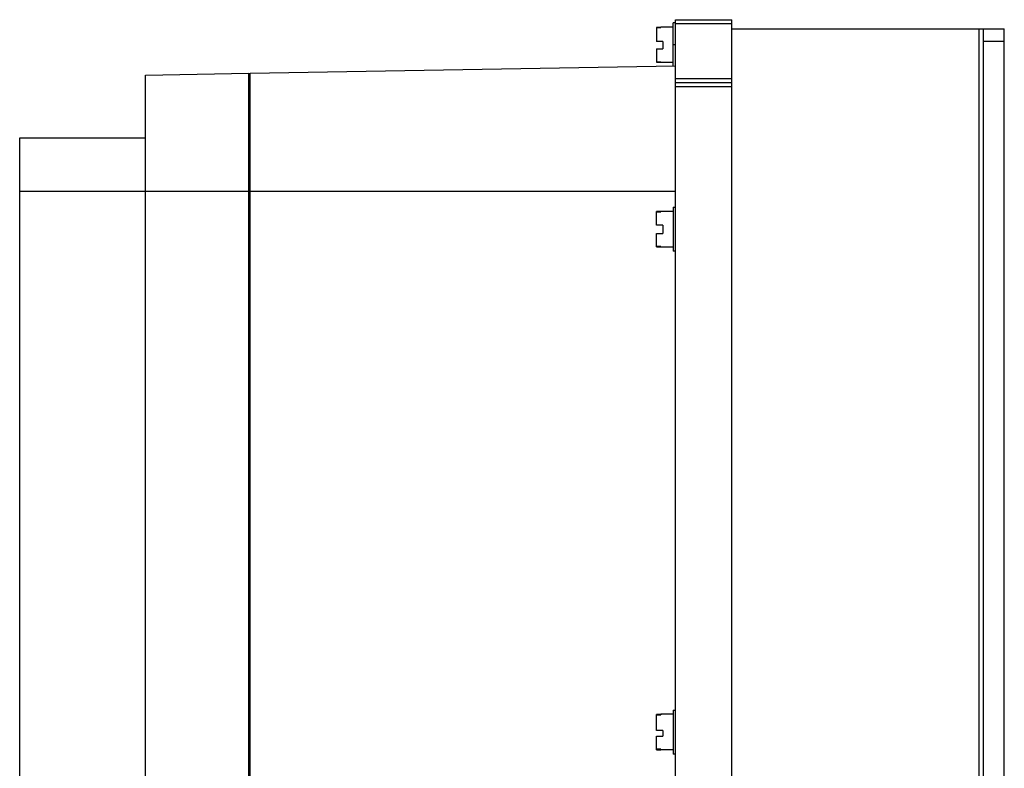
# Model space of a CAD drawing. Header units: millimetres. Extents: x 34 to 269, y 40 to 380.
# Tile 5 of 5: x 34 to 269, y 201 to 380. Entities that reach past the tile are written whole.
import ezdxf

# ---------------------------------------------------------------- set-up
doc = ezdxf.new("R2010")
doc.units = ezdxf.units.MM
doc.header["$LTSCALE"] = 27.385623
doc.layers.get('0').update_dxf_attribs({"linetype": 'CONTINUOUS'})

msp = doc.modelspace()

# ---------------------------------------------------------------- linework, layer by layer
at = {"color": 7}
for p, q in [((189.6, 369.05), (189.6, 379.31)), ((190.1, 379.31), (189.6, 379.31)), ((190.1, 40.06), (190.1, 380.06)), ((190.1, 380.06), (203.6, 380.06)), ((203.6, 379.06), (190.1, 379.06)), ((203.6, 40.06), (203.6, 380.06)), ((186.6, 378.18), (185.6, 378.18)), ((185.6, 378.16), (185.6, 374.89)), ((185.6, 378.16), (186.6, 378.16)), ((186.6, 378.31), (186.6, 378.16)), ((189.6, 378.31), (186.6, 378.31)), ((203.6, 377.86), (268.6, 377.86)), ((262.6, 42.26), (262.6, 377.86)), ((263.6, 42.26), (263.6, 377.86)), ((268.6, 42.26), (268.6, 377.86)), ((187.1, 374.89), (185.6, 374.89)), ((187.1, 374.89), (187.1, 373.14)), ((190.1, 374.06), (189.6, 374.06)), ((268.6, 374.86), (263.6, 374.86)), ((185.6, 373.14), (185.6, 369.96)), ((185.6, 373.14), (187.1, 373.14)), ((88.6, 367.29), (190.1, 369.06)), ((186.6, 369.96), (185.6, 369.96)), ((185.6, 369.94), (186.6, 369.94)), ((186.6, 369.96), (186.6, 369.81)), ((189.6, 369.81), (186.6, 369.81)), ((63.6, 366.84), (88.3, 367.27)), ((63.6, 53.28), (63.6, 366.84)), ((88.3, 52.85), (88.3, 367.27)), ((88.6, 52.83), (88.6, 367.29)), ((88.3, 364.28), (88.6, 364.29)), ((190.1, 366.06), (203.6, 366.06)), ((190.1, 365.06), (203.6, 365.06)), ((203.6, 364.06), (190.1, 364.06)), ((33.6, 68.28), (33.6, 351.84)), ((33.6, 351.84), (63.6, 351.84)), ((63.6, 339.06), (33.6, 339.06)), ((190.1, 339.06), (63.6, 339.06)), ((185.6, 331.02), (185.6, 334.28)), ((186.6, 334.28), (185.6, 334.28)), ((185.6, 334.17), (186.6, 334.17)), ((186.6, 334.31), (186.6, 334.17)), ((189.6, 334.31), (186.6, 334.31)), ((189.6, 335.31), (189.6, 324.81)), ((189.6, 335.31), (190.1, 335.31)), ((187.1, 331.02), (185.6, 331.02)), ((185.6, 325.84), (185.6, 329.07)), ((185.6, 329.07), (187.1, 329.07)), ((187.1, 331.02), (187.1, 329.07)), ((186.6, 325.95), (185.6, 325.95)), ((185.6, 325.84), (186.6, 325.84)), ((186.6, 325.95), (186.6, 325.81)), ((189.6, 325.81), (186.6, 325.81)), ((190.1, 324.81), (189.6, 324.81)), ((186.6, 214.28), (185.6, 214.28)), ((185.6, 210.44), (185.6, 214.28)), ((185.6, 214.15), (186.6, 214.15)), ((189.6, 214.31), (186.6, 214.31)), ((186.6, 214.31), (186.6, 214.15)), ((189.6, 215.31), (190.1, 215.31)), ((189.6, 215.31), (189.6, 204.81)), ((88.6, 211.31), (88.3, 211.31)), ((187.1, 210.44), (185.6, 210.44)), ((187.1, 210.44), (187.1, 209.08)), ((88.6, 208.81), (88.3, 208.81)), ((185.6, 209.08), (187.1, 209.08)), ((185.6, 205.84), (185.6, 209.08)), ((186.6, 205.97), (185.6, 205.97)), ((185.6, 205.84), (186.6, 205.84)), ((186.6, 205.97), (186.6, 205.81)), ((189.6, 205.81), (186.6, 205.81)), ((190.1, 204.81), (189.6, 204.81))]:
    msp.add_line(p, q, dxfattribs=at)

doc.saveas('drawing.dxf')
